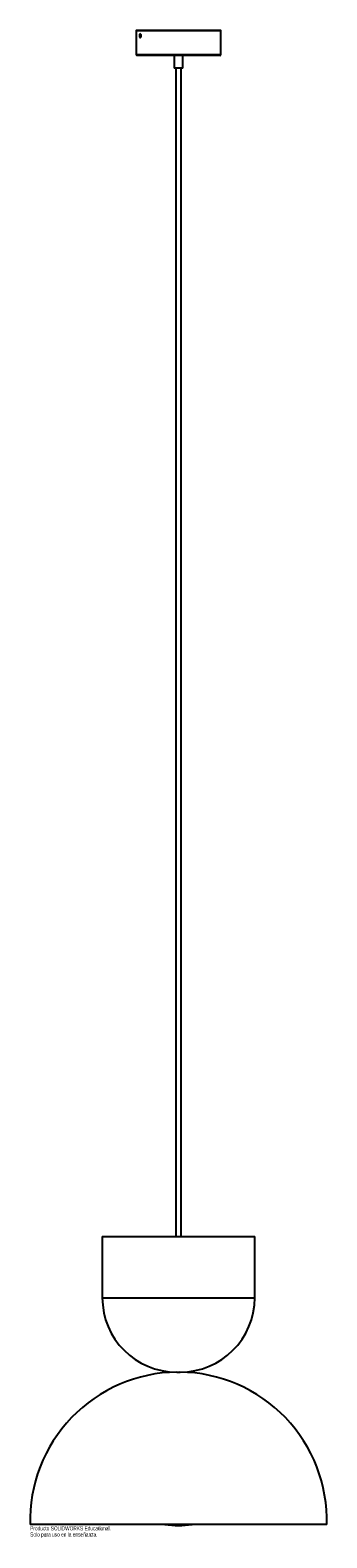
# Model space of a CAD drawing. Header units: millimetres. Extents: x 175 to 525, y 806 to 2585.
import ezdxf

# ---------------------------------------------------------------- set-up
doc = ezdxf.new("R2010")
doc.units = ezdxf.units.MM
doc.styles.add('SLDTEXTSTYLE0', font='TXT', dxfattribs={"width": 0.7})

msp = doc.modelspace()

# ---------------------------------------------------------------- linework, layer by layer
at = {"color": 7, "linetype": 'Continuous', "lineweight": 25}
for p, q in [((300.1, 2584.3), (300.1, 2556.3)), ((300.6, 2585.1), (399.6, 2585.1)), ((304.6, 2580.4), (304.5, 2580.2)), ((304.5, 2580.2), (304.5, 2580.2)), ((400.1, 2556.3), (400.1, 2584.3)), ((304.5, 2576.7), (304.6, 2576.6)), ((399.1, 2555.3), (301.1, 2555.3)), ((345.1, 2555.3), (345.1, 2540.2)), ((355.1, 2540.2), (355.1, 2555.3)), ((355.1, 2540.3), (345.1, 2540.3)), ((355.1, 2540.2), (345.1, 2540.2)), ((347.1, 2540.2), (347.1, 1161.3)), ((353.1, 1161.3), (353.1, 2540.2)), ((260.1, 1161.3), (260.1, 1089.1)), ((260.1, 1161.3), (440.1, 1161.3)), ((440.1, 1089.1), (440.1, 1161.3)), ((348, 1001.3), (352.3, 1001.3)), ((525.1, 821.3), (175.1, 821.3))]:
    msp.add_line(p, q, dxfattribs=at)
at = {"color": 8, "linetype": 'Continuous', "lineweight": 25}
for p, q in [((400.1, 2584.3), (300.1, 2584.3)), ((300.1, 2556.3), (400.1, 2556.3)), ((260.1, 1089.1), (440.1, 1089.1))]:
    msp.add_line(p, q, dxfattribs=at)
at = {"color": 8, "linetype": 'Continuous', "lineweight": 25, "flags": 128}
for points in [[(304.5, 2580.2), (304.6, 2580.3), (304.9, 2580.5), (305.2, 2580.3), (305.5, 2579.9), (305.7, 2579.2), (305.8, 2578.5)], [(305.8, 2578.5), (305.7, 2577.7), (305.5, 2577.1), (305.2, 2576.7), (304.9, 2576.5), (304.6, 2576.7), (304.5, 2576.7)]]:
    msp.add_lwpolyline(points, dxfattribs=at)
at = {"color": 7, "linetype": 'Continuous', "lineweight": 25, "flags": 128}
for points in [[(304.6, 2576.6), (304.7, 2576.5), (305.1, 2576.3), (305.4, 2576.5), (305.7, 2577), (305.9, 2577.7), (306, 2578.5), (305.9, 2579.3), (305.7, 2580), (305.4, 2580.5), (305.1, 2580.6), (304.7, 2580.5), (304.6, 2580.4)], [(304.1, 2578.5), (304.1, 2578), (304.2, 2577.6), (304.4, 2577.3), (304.6, 2577.2), (304.8, 2577.3), (305, 2577.6), (305.1, 2578), (305.2, 2578.5), (305.1, 2579), (305, 2579.4), (304.8, 2579.6), (304.6, 2579.7), (304.4, 2579.6), (304.2, 2579.4), (304.1, 2579), (304.1, 2578.5)]]:
    msp.add_lwpolyline(points, dxfattribs=at)
at = {"color": 7, "linetype": 'Continuous', "lineweight": 25}
for centre, radius, start, end in [((301.1, 2584.3), 1, 120, 180), ((399.1, 2584.3), 1, 0, 60), ((301.1, 2556.3), 1, 180, 270), ((399.1, 2556.3), 1, 270, 0), ((348, 1089.1), 87.8, 180, 270), ((352.3, 1089.1), 87.8, 270, 0), ((350.1, 826.2), 175.1, 90.5822, 181.6139), ((350.1, 826.2), 175.1, 358.3861, 89.4178), ((350.1, 949.2), 128.9, 262.8577, 277.1423)]:
    msp.add_arc(centre, radius, start, end, dxfattribs=at)
for points, knots in [([(304.5, 2580.2), (304.4, 2580.1), (304.2, 2579.8), (304, 2579.2), (304, 2578.7), (304, 2578.5)], [0, 0, 0, 0, 0.23197, 0.620671, 1, 1, 1, 1]), ([(304, 2578.5), (304, 2578.3), (304, 2577.9), (304.1, 2577.3), (304.4, 2576.9), (304.5, 2576.8)], [0, 0, 0, 0, 0.2230153, 0.6481226, 1, 1, 1, 1])]:
    msp.add_open_spline(points, degree=3, knots=knots, dxfattribs=at)

# ---------------------------------------------------------------- texts
at = {"color": 7, "linetype": 'Continuous', "char_height": 4.834, "attachment_point": 1, "style": 'SLDTEXTSTYLE0'}
for s, insert in [('Producto SOLIDWORKS Educational.', (175.1, 819.3)), ('Solo para uso en la enseñanza.', (175.1, 812))]:
    msp.add_mtext(s, dxfattribs=dict(at, insert=insert))

doc.saveas('drawing.dxf')
